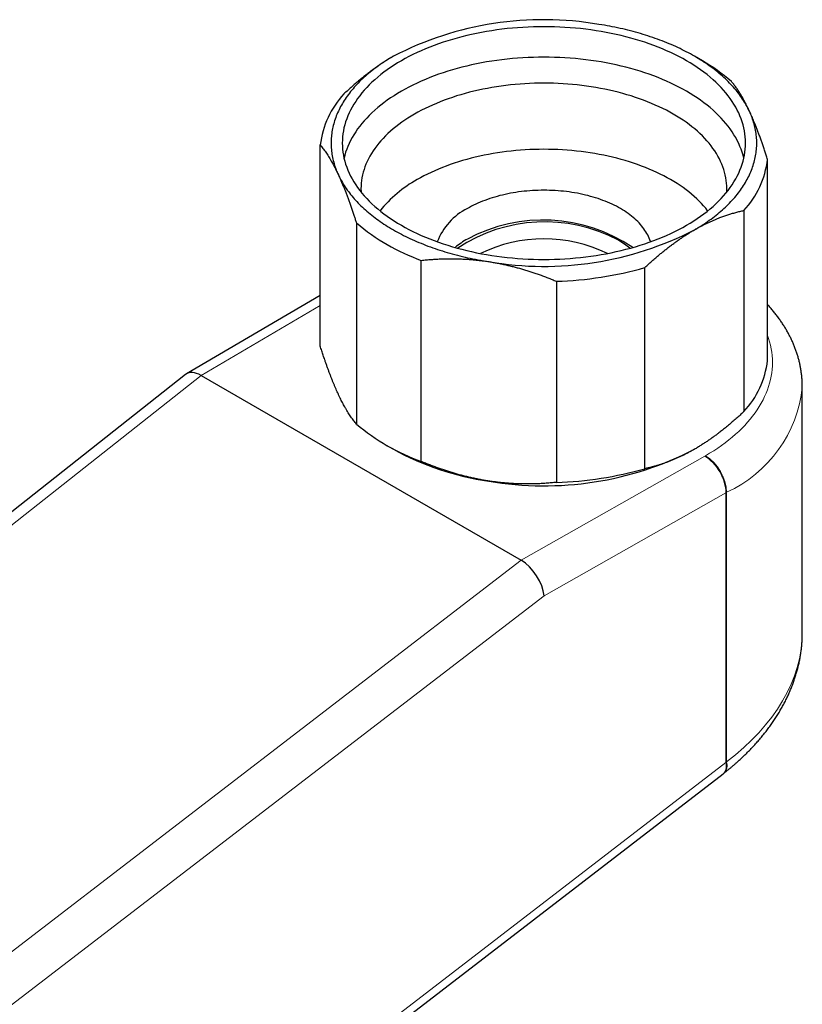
# Model space of a CAD drawing. Header units: millimetres. Extents: x 8 to 552, y 12 to 296.
# Tile 5 of 7: x 488 to 540, y 96 to 162. Entities that reach past the tile are written whole.
import ezdxf

# ---------------------------------------------------------------- set-up
doc = ezdxf.new("R2010")
doc.units = ezdxf.units.MM

msp = doc.modelspace()

# ---------------------------------------------------------------- linework, layer by layer
at = {"color": 7, "linetype": 'Continuous', "lineweight": 30}
for p, q in [((533.635, 159.473), (533.105, 159.779)), ((508.05, 140.36), (508.05, 153.833)), ((538.004, 139.395), (538.004, 152.868)), ((536.415, 149.446), (536.415, 135.973)), ((510.475, 148.61), (510.475, 135.137)), ((514.815, 132.631), (514.815, 146.104)), ((529.791, 132.149), (529.791, 145.622)), ((523.863, 144.705), (523.863, 131.232)), ((508.05, 143.757), (499.1, 138.504)), ((499.035, 138.46), (483.579, 126.238)), ((500.076, 138.391), (521.512, 126.016)), ((540.327, 121.128), (540.327, 137.632)), ((512.419, 133.756), (512.949, 133.449)), ((460.013, 53.965), (535.025, 111.709)), ((535.028, 111.711), (535.077, 111.749))]:
    msp.add_line(p, q, dxfattribs=at)
at = {"color": 252, "linetype": 'Continuous', "lineweight": 0}
for p, q in [((508.05, 143.071), (500.076, 138.391)), ((500.074, 138.392), (484.125, 125.78)), ((521.512, 126.016), (533.801, 132.994)), ((533.801, 132.994), (533.846, 133.02)), ((535.209, 130.541), (523.039, 123.63)), ((535.26, 130.57), (535.209, 130.541)), ((535.209, 130.541), (535.209, 112.472)), ((535.26, 112.509), (535.26, 130.57)), ((447.05, 68.797), (521.514, 126.015)), ((523.039, 123.63), (448.696, 66.506)), ((460.277, 54.789), (535.209, 112.472)), ((535.21, 112.469), (535.26, 112.509))]:
    msp.add_line(p, q, dxfattribs=at)
at = {"color": 7, "linetype": 'Continuous', "lineweight": 30, "flags": 128}
for points in [[(513.481, 148.452), (513.734, 148.31), (513.994, 148.171), (514.259, 148.037), (514.531, 147.906), (514.809, 147.78), (515.092, 147.658), (515.38, 147.54), (515.674, 147.427), (515.973, 147.318), (516.277, 147.214), (516.585, 147.114), (516.898, 147.019), (517.215, 146.929), (517.536, 146.843), (517.861, 146.763), (518.189, 146.687), (518.521, 146.617), (518.855, 146.551), (519.193, 146.49), (519.533, 146.435), (519.875, 146.385), (520.22, 146.34), (520.567, 146.3), (520.915, 146.265), (521.265, 146.236), (521.616, 146.212), (521.968, 146.194), (522.32, 146.18), (522.674, 146.172), (523.027, 146.17), (523.38, 146.172), (523.733, 146.18), (524.086, 146.194), (524.438, 146.212), (524.789, 146.236), (525.139, 146.265), (525.487, 146.3), (525.834, 146.34), (526.178, 146.385), (526.521, 146.435), (526.861, 146.49), (527.199, 146.551), (527.533, 146.617), (527.865, 146.687), (528.193, 146.763), (528.518, 146.843), (528.839, 146.929), (529.156, 147.019), (529.469, 147.114), (529.777, 147.214), (530.081, 147.318), (530.38, 147.427), (530.673, 147.54), (530.962, 147.658), (531.245, 147.78), (531.523, 147.906), (531.795, 148.037), (532.06, 148.171), (532.32, 148.31), (532.573, 148.452), (532.82, 148.598), (533.059, 148.748), (533.292, 148.902), (533.518, 149.058), (533.737, 149.219), (533.949, 149.382), (534.153, 149.549), (534.349, 149.718), (534.538, 149.891), (534.718, 150.066), (534.891, 150.244), (535.056, 150.425), (535.212, 150.608), (535.36, 150.793), (535.499, 150.981), (535.63, 151.17), (535.753, 151.361), (535.866, 151.555), (535.971, 151.749), (536.067, 151.946), (536.154, 152.144), (536.232, 152.343), (536.301, 152.543), (536.361, 152.744), (536.411, 152.946), (536.453, 153.148), (536.485, 153.351), (536.508, 153.555), (536.522, 153.759), (536.527, 153.963), (536.522, 154.167), (536.508, 154.371), (536.485, 154.574), (536.453, 154.778), (536.411, 154.98), (536.361, 155.182), (536.301, 155.383), (536.232, 155.583), (536.154, 155.782), (536.067, 155.98), (535.971, 156.176), (535.866, 156.371), (535.753, 156.564), (535.63, 156.756), (535.499, 156.945), (535.36, 157.133), (535.212, 157.318), (535.056, 157.501), (534.891, 157.682), (534.718, 157.86), (534.538, 158.035), (534.349, 158.208), (534.153, 158.377), (533.949, 158.544), (533.737, 158.707), (533.518, 158.867), (533.292, 159.024), (533.059, 159.178), (532.82, 159.328), (532.573, 159.474), (532.32, 159.616), (532.06, 159.755), (531.795, 159.889), (531.523, 160.02), (531.245, 160.146), (530.962, 160.268), (530.673, 160.386), (530.38, 160.499), (530.081, 160.608), (529.777, 160.712), (529.469, 160.812), (529.156, 160.907), (528.839, 160.997), (528.518, 161.083), (528.193, 161.163), (527.865, 161.239), (527.533, 161.309), (527.199, 161.375), (526.861, 161.435), (526.521, 161.491), (526.178, 161.541), (525.834, 161.586), (525.487, 161.626), (525.139, 161.66), (524.789, 161.69), (524.438, 161.714), (524.086, 161.732), (523.733, 161.746), (523.38, 161.754), (523.027, 161.756), (522.674, 161.754), (522.32, 161.746), (521.968, 161.732), (521.616, 161.714), (521.265, 161.69), (520.915, 161.66), (520.567, 161.626), (520.22, 161.586), (519.875, 161.541), (519.533, 161.491), (519.193, 161.435), (518.855, 161.375), (518.521, 161.309), (518.189, 161.239), (517.861, 161.163), (517.536, 161.083), (517.215, 160.997), (516.898, 160.907), (516.585, 160.812), (516.277, 160.712), (515.973, 160.608), (515.674, 160.499), (515.38, 160.386), (515.092, 160.268), (514.809, 160.146), (514.531, 160.02), (514.259, 159.889), (513.994, 159.755), (513.734, 159.616), (513.481, 159.474), (513.234, 159.328), (512.995, 159.178), (512.761, 159.024), (512.535, 158.867), (512.317, 158.707), (512.105, 158.544), (511.901, 158.377), (511.705, 158.208), (511.516, 158.035), (511.336, 157.86), (511.163, 157.682), (510.998, 157.501), (510.842, 157.318), (510.694, 157.133), (510.555, 156.945), (510.424, 156.756), (510.301, 156.564), (510.188, 156.371), (510.083, 156.176), (509.987, 155.98), (509.9, 155.782), (509.822, 155.583), (509.753, 155.383), (509.693, 155.182), (509.642, 154.98), (509.601, 154.778), (509.569, 154.574), (509.545, 154.371), (509.532, 154.167), (509.527, 153.963), (509.532, 153.759), (509.545, 153.555), (509.569, 153.351), (509.601, 153.148), (509.642, 152.946), (509.693, 152.744), (509.753, 152.543), (509.822, 152.343), (509.9, 152.144), (509.987, 151.946), (510.083, 151.749), (510.188, 151.555), (510.301, 151.361), (510.424, 151.17), (510.555, 150.981), (510.694, 150.793), (510.842, 150.608), (510.998, 150.425), (511.163, 150.244), (511.336, 150.066), (511.516, 149.891), (511.705, 149.718), (511.901, 149.549), (512.105, 149.382), (512.317, 149.219), (512.535, 149.058), (512.761, 148.902), (512.995, 148.748), (513.234, 148.598), (513.481, 148.452)], [(536.791, 156.092), (536.742, 156.196), (536.69, 156.299), (536.636, 156.402), (536.58, 156.505), (536.521, 156.607), (536.46, 156.709), (536.396, 156.81), (536.33, 156.911), (536.262, 157.011), (536.192, 157.111), (536.12, 157.21), (536.045, 157.309), (535.968, 157.407), (535.889, 157.504), (535.807, 157.601), (535.724, 157.698), (535.638, 157.793), (535.55, 157.888), (535.46, 157.983), (535.368, 158.076), (535.274, 158.169), (535.177, 158.261), (535.079, 158.353), (534.978, 158.443), (534.875, 158.533), (534.771, 158.622), (534.664, 158.711), (534.555, 158.798), (534.445, 158.885), (534.332, 158.971), (534.218, 159.056), (534.101, 159.14), (533.983, 159.223), (533.863, 159.306), (533.741, 159.387), (533.617, 159.467), (533.491, 159.547), (533.364, 159.626), (533.234, 159.703), (533.103, 159.78), (532.97, 159.855), (532.836, 159.93), (532.7, 160.004), (532.562, 160.076), (532.423, 160.148), (532.282, 160.218), (532.139, 160.288), (531.995, 160.356), (531.849, 160.423), (531.702, 160.489), (531.553, 160.554), (531.403, 160.618), (531.251, 160.681), (531.098, 160.742), (530.944, 160.803), (530.788, 160.862), (530.631, 160.92), (530.473, 160.977), (530.313, 161.033), (530.152, 161.087), (529.99, 161.14), (529.826, 161.192), (529.662, 161.243), (529.496, 161.293), (529.33, 161.341), (529.162, 161.388), (528.993, 161.434), (528.823, 161.478), (528.652, 161.521), (528.48, 161.563), (528.307, 161.604), (528.134, 161.643), (527.959, 161.681), (527.784, 161.717), (527.607, 161.753), (527.43, 161.787), (527.253, 161.819), (527.074, 161.851), (526.895, 161.88), (526.715, 161.909)], [(512.951, 159.78), (512.82, 159.703), (512.69, 159.626), (512.563, 159.547), (512.437, 159.467), (512.313, 159.387), (512.191, 159.306), (512.071, 159.223), (511.953, 159.14), (511.836, 159.056), (511.722, 158.971), (511.609, 158.885), (511.498, 158.798), (511.39, 158.711), (511.283, 158.622), (511.179, 158.533), (511.076, 158.443), (510.975, 158.353), (510.877, 158.261), (510.78, 158.169), (510.686, 158.076), (510.594, 157.983), (510.504, 157.888), (510.416, 157.793), (510.33, 157.698), (510.247, 157.601), (510.165, 157.504), (510.086, 157.407), (510.009, 157.309), (509.934, 157.21), (509.862, 157.111), (509.791, 157.011), (509.723, 156.911), (509.658, 156.81), (509.594, 156.709), (509.533, 156.607), (509.474, 156.505), (509.418, 156.402), (509.364, 156.299), (509.312, 156.196), (509.263, 156.092), (509.215, 155.988), (509.171, 155.883), (509.128, 155.778), (509.088, 155.673), (509.051, 155.568), (509.016, 155.462), (508.983, 155.356), (508.952, 155.25), (508.924, 155.143), (508.899, 155.037), (508.876, 154.93), (508.855, 154.823), (508.837, 154.716), (508.821, 154.608), (508.807, 154.501), (508.796, 154.393), (508.788, 154.286), (508.782, 154.178), (508.778, 154.071), (508.777, 153.963), (508.778, 153.855), (508.782, 153.748), (508.788, 153.64), (508.796, 153.532), (508.807, 153.425), (508.821, 153.318), (508.837, 153.21), (508.855, 153.103), (508.876, 152.996), (508.899, 152.889), (508.924, 152.783), (508.952, 152.676), (508.983, 152.57), (509.016, 152.464), (509.051, 152.358), (509.088, 152.253), (509.128, 152.147), (509.171, 152.043), (509.215, 151.938), (509.263, 151.834)], [(536.411, 152.942), (536.361, 153.141), (536.301, 153.342), (536.232, 153.542), (536.154, 153.741), (536.067, 153.939), (535.971, 154.135), (535.866, 154.33), (535.753, 154.523), (535.63, 154.714), (535.499, 154.904), (535.36, 155.091), (535.212, 155.277), (535.056, 155.46), (534.891, 155.64), (534.718, 155.818), (534.538, 155.994), (534.349, 156.166), (534.153, 156.336), (533.949, 156.502), (533.737, 156.666), (533.518, 156.826), (533.292, 156.983), (533.059, 157.136), (532.82, 157.286), (532.573, 157.432), (532.32, 157.575), (532.06, 157.713), (531.795, 157.848), (531.523, 157.978), (531.245, 158.104), (530.962, 158.227), (530.673, 158.344), (530.38, 158.458), (530.081, 158.567), (529.777, 158.671), (529.469, 158.771), (529.156, 158.866), (528.839, 158.956), (528.518, 159.041), (528.193, 159.122), (527.865, 159.197), (527.533, 159.268), (527.199, 159.334), (526.861, 159.394), (526.521, 159.449), (526.178, 159.5), (525.834, 159.545), (525.487, 159.584), (525.139, 159.619), (524.789, 159.648), (524.438, 159.672), (524.086, 159.691), (523.733, 159.704), (523.38, 159.712), (523.027, 159.715), (522.674, 159.712), (522.32, 159.704), (521.968, 159.691), (521.616, 159.672), (521.265, 159.648), (520.915, 159.619), (520.567, 159.584), (520.22, 159.545), (519.875, 159.5), (519.533, 159.449), (519.193, 159.394), (518.855, 159.334), (518.521, 159.268), (518.189, 159.197), (517.861, 159.122), (517.536, 159.041), (517.215, 158.956), (516.898, 158.866), (516.585, 158.771), (516.277, 158.671), (515.973, 158.567), (515.674, 158.458), (515.38, 158.344), (515.092, 158.227), (514.809, 158.104), (514.531, 157.978), (514.259, 157.848), (513.994, 157.713), (513.734, 157.575), (513.481, 157.432), (513.234, 157.286), (512.995, 157.136), (512.761, 156.983), (512.535, 156.826), (512.317, 156.666), (512.105, 156.502), (511.901, 156.336), (511.705, 156.166), (511.516, 155.994), (511.336, 155.818), (511.163, 155.64), (510.998, 155.46), (510.842, 155.277), (510.694, 155.091), (510.555, 154.904), (510.424, 154.714), (510.301, 154.523), (510.188, 154.33), (510.083, 154.135), (509.987, 153.939), (509.9, 153.741), (509.822, 153.542), (509.753, 153.342), (509.693, 153.141), (509.643, 152.942)], [(535.271, 150.68), (535.273, 150.716), (535.277, 150.901), (535.273, 151.086), (535.26, 151.271), (535.239, 151.456), (535.21, 151.64), (535.172, 151.824), (535.126, 152.007), (535.072, 152.19), (535.009, 152.371), (534.938, 152.552), (534.86, 152.731), (534.773, 152.909), (534.677, 153.086), (534.574, 153.262), (534.463, 153.435), (534.344, 153.607), (534.218, 153.777), (534.084, 153.945), (533.942, 154.111), (533.792, 154.275), (533.636, 154.437), (533.472, 154.596), (533.301, 154.752), (533.123, 154.906), (532.937, 155.058), (532.746, 155.206), (532.547, 155.351), (532.342, 155.494), (532.13, 155.633), (531.913, 155.769), (531.689, 155.901), (531.459, 156.031), (531.224, 156.156), (530.983, 156.278), (530.736, 156.397), (530.484, 156.511), (530.227, 156.622), (529.965, 156.729), (529.699, 156.832), (529.428, 156.931), (529.152, 157.025), (528.872, 157.116), (528.588, 157.202), (528.301, 157.284), (528.009, 157.361), (527.715, 157.434), (527.417, 157.503), (527.116, 157.567), (526.812, 157.627), (526.506, 157.681), (526.197, 157.732), (525.887, 157.777), (525.574, 157.818), (525.259, 157.854), (524.943, 157.886), (524.626, 157.912), (524.307, 157.934), (523.988, 157.951), (523.668, 157.963), (523.348, 157.97), (523.027, 157.973), (522.706, 157.97), (522.386, 157.963), (522.066, 157.951), (521.746, 157.934), (521.428, 157.912), (521.111, 157.886), (520.795, 157.854), (520.48, 157.818), (520.167, 157.777), (519.856, 157.732), (519.548, 157.681), (519.242, 157.627), (518.938, 157.567), (518.637, 157.503), (518.339, 157.434), (518.044, 157.361), (517.753, 157.284), (517.466, 157.202), (517.182, 157.116), (516.902, 157.025), (516.626, 156.931), (516.355, 156.832), (516.088, 156.729), (515.827, 156.622), (515.57, 156.511), (515.318, 156.397), (515.071, 156.278), (514.83, 156.156), (514.595, 156.031), (514.365, 155.901), (514.141, 155.769), (513.923, 155.633), (513.712, 155.494), (513.507, 155.351), (513.308, 155.206), (513.117, 155.058), (512.931, 154.906), (512.753, 154.752), (512.582, 154.596), (512.418, 154.437), (512.261, 154.275), (512.112, 154.111), (511.97, 153.945), (511.836, 153.777), (511.709, 153.607), (511.591, 153.435), (511.48, 153.262), (511.377, 153.086), (511.281, 152.909), (511.194, 152.731), (511.115, 152.552), (511.045, 152.371), (510.982, 152.19), (510.928, 152.007), (510.882, 151.824), (510.844, 151.64), (510.815, 151.456), (510.794, 151.271), (510.781, 151.086), (510.777, 150.901), (510.781, 150.716), (510.783, 150.68)], [(533.103, 148.146), (533.234, 148.223), (533.364, 148.3), (533.491, 148.379), (533.617, 148.458), (533.741, 148.539), (533.863, 148.62), (533.983, 148.703), (534.101, 148.786), (534.218, 148.87), (534.332, 148.955), (534.445, 149.041), (534.555, 149.128), (534.664, 149.215), (534.771, 149.303), (534.875, 149.393), (534.978, 149.483), (535.079, 149.573), (535.177, 149.665), (535.274, 149.757), (535.368, 149.85), (535.46, 149.943), (535.55, 150.038), (535.638, 150.133), (535.724, 150.228), (535.807, 150.325), (535.889, 150.421), (535.968, 150.519), (536.045, 150.617), (536.12, 150.716), (536.192, 150.815), (536.262, 150.915), (536.33, 151.015), (536.396, 151.116), (536.46, 151.217), (536.521, 151.319), (536.58, 151.421), (536.636, 151.523), (536.69, 151.627), (536.742, 151.73), (536.791, 151.834), (536.838, 151.938), (536.883, 152.043), (536.926, 152.147), (536.966, 152.253), (537.003, 152.358), (537.038, 152.464), (537.071, 152.57), (537.102, 152.676), (537.129, 152.783), (537.155, 152.889), (537.178, 152.996), (537.199, 153.103), (537.217, 153.21), (537.233, 153.318), (537.246, 153.425), (537.257, 153.532), (537.266, 153.64), (537.272, 153.748), (537.276, 153.855), (537.277, 153.963), (537.276, 154.071), (537.272, 154.178), (537.266, 154.286), (537.257, 154.393), (537.246, 154.501), (537.233, 154.608), (537.217, 154.716), (537.199, 154.823), (537.178, 154.93), (537.155, 155.037), (537.129, 155.143), (537.102, 155.25), (537.071, 155.356), (537.038, 155.462), (537.003, 155.568), (536.966, 155.673), (536.926, 155.778), (536.883, 155.883), (536.838, 155.988), (536.791, 156.092)], [(533.998, 149.421), (533.99, 149.432), (533.858, 149.596), (533.719, 149.759), (533.573, 149.92), (533.419, 150.078), (533.259, 150.234), (533.091, 150.387), (532.916, 150.538), (532.735, 150.686), (532.547, 150.831), (532.353, 150.974), (532.152, 151.113), (531.945, 151.249), (531.731, 151.383), (531.512, 151.513), (531.287, 151.639), (531.057, 151.762), (530.82, 151.882), (530.579, 151.998), (530.332, 152.11), (530.08, 152.218), (529.824, 152.323), (529.563, 152.424), (529.297, 152.521), (529.027, 152.613), (528.753, 152.702), (528.475, 152.786), (528.193, 152.867), (527.908, 152.943), (527.619, 153.014), (527.327, 153.081), (527.033, 153.144), (526.735, 153.202), (526.435, 153.256), (526.133, 153.305), (525.828, 153.35), (525.522, 153.39), (525.214, 153.426), (524.904, 153.456), (524.593, 153.482), (524.281, 153.504), (523.968, 153.52), (523.655, 153.532), (523.341, 153.539), (523.027, 153.542), (522.713, 153.539), (522.399, 153.532), (522.085, 153.52), (521.773, 153.504), (521.461, 153.482), (521.15, 153.456), (520.84, 153.426), (520.532, 153.39), (520.226, 153.35), (519.921, 153.305), (519.619, 153.256), (519.319, 153.202), (519.021, 153.144), (518.727, 153.081), (518.435, 153.014), (518.146, 152.943), (517.861, 152.867), (517.579, 152.786), (517.301, 152.702), (517.027, 152.613), (516.757, 152.521), (516.491, 152.424), (516.23, 152.323), (515.974, 152.218), (515.722, 152.11), (515.475, 151.998), (515.234, 151.882), (514.997, 151.762), (514.767, 151.639), (514.542, 151.513)], [(509.263, 151.834), (509.312, 151.73), (509.364, 151.627), (509.418, 151.523), (509.474, 151.421), (509.533, 151.319), (509.594, 151.217), (509.658, 151.116), (509.723, 151.015), (509.791, 150.915), (509.862, 150.815), (509.934, 150.716), (510.009, 150.617), (510.086, 150.519), (510.165, 150.421), (510.247, 150.325), (510.33, 150.228), (510.416, 150.133), (510.504, 150.038), (510.594, 149.943), (510.686, 149.85), (510.78, 149.757), (510.877, 149.665), (510.975, 149.573), (511.076, 149.483), (511.179, 149.393), (511.283, 149.303), (511.39, 149.215), (511.498, 149.128), (511.609, 149.041), (511.722, 148.955), (511.836, 148.87), (511.953, 148.786), (512.071, 148.703), (512.191, 148.62), (512.313, 148.539), (512.437, 148.458), (512.563, 148.379), (512.69, 148.3), (512.82, 148.223), (512.951, 148.146), (513.083, 148.07), (513.218, 147.996), (513.354, 147.922), (513.492, 147.85), (513.631, 147.778), (513.772, 147.708), (513.915, 147.638), (514.059, 147.57), (514.205, 147.503), (514.352, 147.437), (514.501, 147.372), (514.651, 147.308), (514.803, 147.245), (514.956, 147.183), (515.11, 147.123), (515.266, 147.064), (515.423, 147.006), (515.581, 146.949), (515.741, 146.893), (515.902, 146.839), (516.064, 146.785), (516.227, 146.733), (516.392, 146.683), (516.558, 146.633), (516.724, 146.585), (516.892, 146.538), (517.061, 146.492), (517.231, 146.448), (517.402, 146.405), (517.574, 146.363), (517.747, 146.322), (517.92, 146.283), (518.095, 146.245), (518.27, 146.208), (518.446, 146.173), (518.623, 146.139), (518.801, 146.107), (518.98, 146.075), (519.159, 146.045), (519.339, 146.017)], [(530.165, 147.348), (530.156, 147.377), (530.119, 147.484), (530.077, 147.591), (530.03, 147.697), (529.978, 147.803), (529.922, 147.907), (529.861, 148.011), (529.795, 148.114), (529.725, 148.216), (529.65, 148.316), (529.571, 148.416), (529.487, 148.514), (529.398, 148.611), (529.306, 148.707), (529.209, 148.801), (529.107, 148.894), (529.002, 148.985), (528.892, 149.074), (528.779, 149.162), (528.661, 149.248), (528.54, 149.332), (528.415, 149.415), (528.286, 149.495), (528.153, 149.574), (528.018, 149.65), (527.878, 149.724), (527.735, 149.797), (527.59, 149.867), (527.44, 149.935), (527.288, 150), (527.133, 150.063), (526.976, 150.124), (526.815, 150.183), (526.652, 150.239), (526.486, 150.292), (526.318, 150.343), (526.148, 150.392), (525.976, 150.438), (525.801, 150.481), (525.625, 150.521), (525.447, 150.559), (525.267, 150.595), (525.086, 150.627), (524.903, 150.657), (524.719, 150.684), (524.534, 150.708), (524.348, 150.729), (524.161, 150.748), (523.973, 150.764), (523.785, 150.776), (523.596, 150.787), (523.406, 150.794), (523.217, 150.798), (523.027, 150.799), (522.837, 150.798), (522.648, 150.794), (522.458, 150.787), (522.269, 150.776), (522.081, 150.764), (521.893, 150.748), (521.706, 150.729), (521.52, 150.708), (521.334, 150.684), (521.151, 150.657), (520.968, 150.627), (520.787, 150.595), (520.607, 150.559), (520.429, 150.521), (520.253, 150.481), (520.078, 150.438), (519.906, 150.392), (519.736, 150.343), (519.568, 150.292), (519.402, 150.239), (519.239, 150.183), (519.078, 150.124), (518.921, 150.063), (518.766, 150), (518.613, 149.935), (518.464, 149.867), (518.318, 149.797), (518.176, 149.724), (518.036, 149.65), (517.9, 149.574)]]:
    msp.add_lwpolyline(points, dxfattribs=at)
at = {"color": 252, "linetype": 'Continuous', "lineweight": 0, "flags": 128}
msp.add_lwpolyline([(533.846, 133.02), (534.125, 133.185), (534.397, 133.355), (534.661, 133.529), (534.917, 133.707), (535.165, 133.888), (535.405, 134.074), (535.636, 134.262), (535.859, 134.455), (536.072, 134.65), (536.277, 134.849), (536.473, 135.051), (536.659, 135.255), (536.837, 135.463), (537.004, 135.673), (537.162, 135.885), (537.311, 136.1), (537.449, 136.317), (537.578, 136.536), (537.697, 136.757), (537.806, 136.979), (537.904, 137.203), (537.993, 137.429), (538.071, 137.656), (538.139, 137.883), (538.196, 138.112), (538.243, 138.342), (538.28, 138.572), (538.306, 138.803), (538.322, 139.034), (538.327, 139.265), (538.322, 139.496), (538.306, 139.727), (538.28, 139.958), (538.243, 140.188), (538.196, 140.418), (538.139, 140.647), (538.071, 140.875), (538.004, 141.071)], dxfattribs=at)
at = {"color": 7, "linetype": 'Continuous', "lineweight": 30}
for centre, radius, start, end in [((523.003, 140.352), 21.874, 80.2289, 117.35717), ((527.681, 149.034), 12.017, 48.91081, 60.29892), ((514.131, 153.091), 6.126, 137.16429, 173.03879), ((531.923, 153.61), 6.126, 317.16429, 353.03879), ((518.524, 144.258), 8.276, 118.76154, 141.39659), ((519.75, 145.881), 4.13, 116.60431, 159.1913), ((519.566, 159.346), 14.068, 229.7436, 250.26177), ((523.083, 138.22), 10.464, 61.89925, 123.79706), ((522.967, 138.05), 10.751, 56.03376, 118.11748), ((523.051, 167.574), 21.874, 260.2289, 297.35717), ((520.826, 142.41), 5.899, 119.73508, 129.42775), ((523.027, 137.846), 9.699, 64.02022, 115.97978), ((525.159, 142.458), 5.75, 50.82872, 60.25757), ((523.177, 168.761), 24.066, 271.63343, 285.95265), ((531.923, 140.137), 6.126, 317.16429, 353.03879), ((519.566, 145.873), 14.068, 229.7436, 250.26177), ((521.904, 149.662), 18.521, 241.08731, 262.04007), ((523.051, 152.876), 21.874, 260.2289, 297.35717), ((523.177, 155.288), 24.066, 271.63343, 285.95265)]:
    msp.add_arc(centre, radius, start, end, dxfattribs=at)
at = {"color": 252, "linetype": 'Continuous', "lineweight": 0}
for centre, radius, start, end in [((531.662, 138.5), 8.708, 294.4015, 354.2779), ((532.192, 130.432), 3.071, 2.58267, 57.41733), ((534.527, 112.283), 0.767, 315.79191, 17.09039)]:
    msp.add_arc(centre, radius, start, end, dxfattribs=at)
at = {"color": 7, "linetype": 'Continuous', "lineweight": 30}
for centre, major_axis, ratio, start_param, end_param in [((500.198, 136.829), (-1.131, 1.654), 0.530136, 5.458415, 6.319904), ((492.066, 132.057), (8.081, 6.273), 0.148089, 0.060298, 0.06172), ((513.369, 119.759), (8.215, 6.194), 0.146397, 0.060595, 0.062017), ((521.636, 124.453), (-1.108, 1.669), 0.520613, 3.895007, 5.464381), ((533.801, 113.29), (-1.225, 1.581), 0.466016, 3.139976, 3.143209)]:
    msp.add_ellipse(centre, major_axis=major_axis, ratio=ratio, start_param=start_param, end_param=end_param, dxfattribs=at)
at = {"color": 252, "linetype": 'Continuous', "lineweight": 0}
for centre, major_axis, ratio, start_param, end_param in [((533.801, 131.361), (-0.994, 1.736), 0.574996, 3.929116, 5.499913), ((523.027, 119.571), (17.204, 2.761), 0.65782, 5.392603, 6.178001), ((533.801, 113.29), (-1.225, 1.581), 0.466016, 3.143209, 3.855395), ((706.732, 246.411), (171.52, 133.946), 0.006006, 3.136903, 3.138334)]:
    msp.add_ellipse(centre, major_axis=major_axis, ratio=ratio, start_param=start_param, end_param=end_param, dxfattribs=at)
at = {"color": 7, "linetype": 'Continuous', "lineweight": 30}
for points, knots in [([(512.951, 159.78), (512.882, 159.739), (512.743, 159.659), (512.536, 159.532), (512.329, 159.4), (512.122, 159.263), (511.915, 159.121), (511.708, 158.975), (511.501, 158.824), (511.293, 158.668), (511.085, 158.506), (510.877, 158.339), (510.669, 158.169), (510.438, 157.974), (510.186, 157.755), (509.911, 157.509), (509.73, 157.34), (509.639, 157.256)], [0, 0, 0, 0, 0.0615369, 0.1230868, 0.1846368, 0.2461741, 0.3081161, 0.3700702, 0.4320251, 0.4939679, 0.5570521, 0.6201474, 0.6832437, 0.7463292, 0.8308816, 0.9154456, 1, 1, 1, 1]), ([(536.791, 156.092), (536.766, 156.146), (536.716, 156.254), (536.64, 156.41), (536.564, 156.561), (536.488, 156.707), (536.413, 156.847), (536.337, 156.983), (536.262, 157.114), (536.187, 157.239), (536.112, 157.36), (536.038, 157.476), (535.964, 157.587), (535.888, 157.695), (535.812, 157.8), (535.734, 157.903), (535.656, 158), (535.605, 158.061), (535.579, 158.091)], [0, 0, 0, 0, 0.061537, 0.123086, 0.184636, 0.246174, 0.307706, 0.36925, 0.430796, 0.492329, 0.553854, 0.615389, 0.676925, 0.738451, 0.803832, 0.869224, 0.934617, 1, 1, 1, 1]), ([(538.004, 152.868), (537.973, 152.962), (537.913, 153.151), (537.822, 153.428), (537.73, 153.701), (537.637, 153.969), (537.544, 154.231), (537.45, 154.49), (537.355, 154.743), (537.26, 154.991), (537.172, 155.213), (537.091, 155.409), (537.018, 155.582), (536.946, 155.75), (536.87, 155.921), (536.819, 156.033), (536.791, 156.092)], [0, 0, 0, 0, 0.076953, 0.153922, 0.230888, 0.307838, 0.385149, 0.462459, 0.540799, 0.619149, 0.697488, 0.756578, 0.815679, 0.874781, 0.933871, 1, 1, 1, 1]), ([(508.05, 153.833), (508.081, 153.797), (508.141, 153.725), (508.232, 153.609), (508.324, 153.486), (508.417, 153.355), (508.51, 153.217), (508.603, 153.071), (508.697, 152.918), (508.785, 152.767), (508.868, 152.618), (508.946, 152.473), (509.024, 152.324), (509.103, 152.168), (509.182, 152.006), (509.235, 151.892), (509.263, 151.834)], [0, 0, 0, 0, 0.076953, 0.153922, 0.230888, 0.307838, 0.385149, 0.462459, 0.539117, 0.615775, 0.679381, 0.743007, 0.80664, 0.870266, 0.933871, 1, 1, 1, 1]), ([(509.263, 151.834), (509.288, 151.779), (509.338, 151.669), (509.419, 151.486), (509.506, 151.286), (509.597, 151.066), (509.689, 150.839), (509.78, 150.607), (509.871, 150.367), (509.962, 150.12), (510.054, 149.866), (510.144, 149.607), (510.235, 149.342), (510.32, 149.087), (510.4, 148.843), (510.45, 148.687), (510.475, 148.61)], [0, 0, 0, 0, 0.061492, 0.122984, 0.197464, 0.271975, 0.346498, 0.421013, 0.495495, 0.570994, 0.646519, 0.722056, 0.797586, 0.87309, 0.936545, 1, 1, 1, 1]), ([(533.103, 148.146), (533.139, 148.166), (533.241, 148.225), (533.411, 148.319), (533.611, 148.425), (533.812, 148.527), (534.012, 148.624), (534.212, 148.717), (534.412, 148.804), (534.611, 148.887), (534.744, 148.94), (534.9, 149), (535.076, 149.065), (535.337, 149.154), (535.602, 149.237), (535.871, 149.314), (536.144, 149.385), (536.325, 149.425), (536.415, 149.446)], [0, 0, 0, 0, 0.031668, 0.091321, 0.150985, 0.21065, 0.270303, 0.329952, 0.389611, 0.449271, 0.508921, 0.510403, 0.589433, 0.668474, 0.747506, 0.831666, 0.915838, 1, 1, 1, 1]), ([(529.791, 145.622), (529.88, 145.704), (530.056, 145.868), (530.323, 146.107), (530.569, 146.321), (530.793, 146.512), (530.997, 146.679), (531.2, 146.843), (531.338, 146.95), (531.475, 147.056), (531.613, 147.16), (531.818, 147.31), (532.023, 147.457), (532.233, 147.601), (532.447, 147.743), (532.666, 147.883), (532.884, 148.018), (533.03, 148.103), (533.103, 148.146)], [0, 0, 0, 0, 0.082207, 0.164423, 0.246628, 0.308291, 0.369965, 0.431637, 0.493299, 0.494411, 0.555805, 0.61721, 0.678615, 0.740007, 0.804998, 0.870004, 0.93501, 1, 1, 1, 1]), ([(514.815, 146.104), (514.927, 146.116), (515.153, 146.14), (515.494, 146.167), (515.837, 146.189), (516.182, 146.204), (516.53, 146.213), (516.881, 146.214), (517.234, 146.208), (517.591, 146.195), (517.92, 146.176), (518.22, 146.152), (518.491, 146.127), (518.763, 146.096), (519.045, 146.061), (519.237, 146.032), (519.339, 146.017)], [0, 0, 0, 0, 0.076919, 0.153846, 0.230764, 0.307993, 0.385231, 0.462459, 0.540799, 0.619149, 0.697488, 0.756578, 0.815679, 0.874781, 0.933871, 1, 1, 1, 1]), ([(519.339, 146.017), (519.433, 146.002), (519.622, 145.972), (519.905, 145.92), (520.188, 145.864), (520.47, 145.804), (520.752, 145.738), (521.033, 145.668), (521.314, 145.593), (521.594, 145.514), (521.873, 145.43), (522.151, 145.342), (522.428, 145.25), (522.709, 145.153), (522.995, 145.048), (523.286, 144.938), (523.575, 144.824), (523.767, 144.744), (523.863, 144.705)], [0, 0, 0, 0, 0.061537, 0.123086, 0.184636, 0.246174, 0.307706, 0.36925, 0.430796, 0.492329, 0.553854, 0.615389, 0.676925, 0.738451, 0.803832, 0.869224, 0.934617, 1, 1, 1, 1]), ([(540.327, 137.632), (540.327, 137.639), (540.327, 137.688), (540.326, 137.778), (540.322, 137.902), (540.316, 138.027), (540.308, 138.152), (540.298, 138.276), (540.286, 138.4), (540.271, 138.525), (540.254, 138.649), (540.235, 138.773), (540.214, 138.897), (540.191, 139.021), (540.165, 139.144), (540.138, 139.268), (540.108, 139.391), (540.076, 139.514), (540.041, 139.637), (540.005, 139.759), (539.966, 139.882), (539.925, 140.004), (539.882, 140.126), (539.837, 140.247), (539.789, 140.368), (539.74, 140.489), (539.688, 140.61), (539.634, 140.73), (539.578, 140.85), (539.519, 140.969), (539.459, 141.088), (539.396, 141.207), (539.331, 141.325), (539.264, 141.443), (539.195, 141.56), (539.123, 141.677), (539.049, 141.793), (538.974, 141.909), (538.896, 142.024), (538.816, 142.139), (538.733, 142.253), (538.649, 142.367), (538.562, 142.479), (538.474, 142.592), (538.383, 142.703), (538.29, 142.814), (538.195, 142.924), (538.1, 143.032), (538.035, 143.103), (538.004, 143.137)], [0, 0, 0, 0, 0.00351, 0.024473, 0.045436, 0.066402, 0.087372, 0.10835, 0.129339, 0.150341, 0.17136, 0.192398, 0.213458, 0.234543, 0.255655, 0.276796, 0.297969, 0.319177, 0.340422, 0.361705, 0.38303, 0.404398, 0.42581, 0.44727, 0.468777, 0.490334, 0.511942, 0.533602, 0.555316, 0.577084, 0.598906, 0.620784, 0.642718, 0.664709, 0.686755, 0.708857, 0.731015, 0.753229, 0.775498, 0.797821, 0.820197, 0.842626, 0.865106, 0.887636, 0.910215, 0.932841, 0.955513, 0.978229, 1, 1, 1, 1]), ([(509.263, 137.136), (509.237, 137.191), (509.187, 137.301), (509.111, 137.472), (509.035, 137.647), (508.959, 137.828), (508.883, 138.013), (508.808, 138.204), (508.732, 138.398), (508.656, 138.599), (508.58, 138.804), (508.503, 139.015), (508.427, 139.229), (508.343, 139.473), (508.25, 139.746), (508.15, 140.049), (508.083, 140.257), (508.05, 140.36)], [0, 0, 0, 0, 0.061537, 0.123087, 0.184637, 0.246174, 0.308116, 0.37007, 0.432025, 0.493968, 0.557052, 0.620147, 0.683244, 0.746329, 0.830882, 0.915446, 1, 1, 1, 1]), ([(510.475, 135.137), (510.445, 135.173), (510.384, 135.245), (510.293, 135.361), (510.201, 135.484), (510.108, 135.615), (510.015, 135.753), (509.922, 135.899), (509.828, 136.052), (509.74, 136.203), (509.657, 136.352), (509.579, 136.496), (509.501, 136.646), (509.422, 136.802), (509.343, 136.964), (509.29, 137.078), (509.263, 137.136)], [0, 0, 0, 0, 0.0769528, 0.1539217, 0.2308884, 0.3078382, 0.3851488, 0.462459, 0.5391171, 0.6157748, 0.6793807, 0.7430074, 0.8066404, 0.8702658, 0.9338706, 1, 1, 1, 1]), ([(536.415, 135.973), (536.33, 135.893), (536.159, 135.734), (535.9, 135.502), (535.64, 135.275), (535.379, 135.054), (535.116, 134.839), (534.939, 134.699), (534.784, 134.579), (534.651, 134.477), (534.452, 134.33), (534.253, 134.187), (534.05, 134.046), (533.843, 133.906), (533.632, 133.769), (533.421, 133.637), (533.245, 133.531), (533.139, 133.469), (533.103, 133.448)], [0, 0, 0, 0, 0.079679, 0.159366, 0.239044, 0.318734, 0.398434, 0.478123, 0.47913, 0.538652, 0.598184, 0.657716, 0.717237, 0.780004, 0.842785, 0.905565, 0.968332, 1, 1, 1, 1]), ([(533.103, 133.448), (533.034, 133.409), (532.896, 133.33), (532.689, 133.218), (532.482, 133.111), (532.275, 133.009), (532.069, 132.912), (531.863, 132.819), (531.657, 132.732), (531.519, 132.676), (531.381, 132.623), (531.244, 132.571), (531.042, 132.499), (530.841, 132.431), (530.635, 132.367), (530.426, 132.306), (530.214, 132.248), (530.002, 132.196), (529.861, 132.164), (529.791, 132.149)], [0, 0, 0, 0, 0.061537, 0.123086, 0.184636, 0.246174, 0.307706, 0.36925, 0.430796, 0.492329, 0.493967, 0.555082, 0.616208, 0.677334, 0.738451, 0.803832, 0.869224, 0.934617, 1, 1, 1, 1]), ([(519.339, 131.319), (519.244, 131.334), (519.056, 131.364), (518.773, 131.416), (518.49, 131.472), (518.208, 131.533), (517.926, 131.598), (517.644, 131.668), (517.364, 131.743), (517.084, 131.822), (516.805, 131.906), (516.527, 131.994), (516.25, 132.086), (515.968, 132.184), (515.682, 132.288), (515.391, 132.398), (515.102, 132.512), (514.91, 132.592), (514.815, 132.631)], [0, 0, 0, 0, 0.061537, 0.123086, 0.184636, 0.246174, 0.307706, 0.36925, 0.430796, 0.492329, 0.553854, 0.615389, 0.676925, 0.738451, 0.803832, 0.869224, 0.934617, 1, 1, 1, 1]), ([(523.863, 131.232), (523.75, 131.22), (523.525, 131.197), (523.184, 131.169), (522.84, 131.147), (522.494, 131.132), (522.145, 131.123), (521.793, 131.122), (521.44, 131.128), (521.084, 131.141), (520.757, 131.16), (520.457, 131.184), (520.186, 131.209), (519.915, 131.24), (519.632, 131.275), (519.44, 131.304), (519.339, 131.319)], [0, 0, 0, 0, 0.076919, 0.153846, 0.230764, 0.308357, 0.385959, 0.46355, 0.541526, 0.619513, 0.697488, 0.756578, 0.815679, 0.874781, 0.933871, 1, 1, 1, 1]), ([(535.077, 111.749), (535.102, 111.769), (535.175, 111.826), (535.293, 111.92), (535.432, 112.033), (535.569, 112.147), (535.705, 112.262), (535.838, 112.378), (535.971, 112.495), (536.101, 112.612), (536.23, 112.731), (536.357, 112.851), (536.483, 112.972), (536.606, 113.093), (536.728, 113.216), (536.849, 113.339), (536.967, 113.463), (537.084, 113.588), (537.198, 113.714), (537.311, 113.841), (537.422, 113.968), (537.531, 114.096), (537.639, 114.225), (537.744, 114.355), (537.847, 114.485), (537.949, 114.616), (538.048, 114.748), (538.146, 114.881), (538.241, 115.014), (538.335, 115.147), (538.427, 115.282), (538.516, 115.417), (538.603, 115.552), (538.689, 115.688), (538.772, 115.825), (538.853, 115.962), (538.932, 116.099), (539.009, 116.237), (539.084, 116.376), (539.157, 116.514), (539.227, 116.653), (539.296, 116.793), (539.362, 116.933), (539.426, 117.073), (539.488, 117.214), (539.548, 117.354), (539.605, 117.496), (539.661, 117.637), (539.714, 117.778), (539.765, 117.92), (539.814, 118.062), (539.86, 118.204), (539.905, 118.346), (539.947, 118.489), (539.987, 118.631), (540.025, 118.773), (540.06, 118.916), (540.093, 119.058), (540.124, 119.201), (540.153, 119.344), (540.18, 119.486), (540.204, 119.629), (540.227, 119.771), (540.247, 119.913), (540.264, 120.056), (540.28, 120.198), (540.293, 120.34), (540.304, 120.482), (540.313, 120.624), (540.32, 120.765), (540.325, 120.902), (540.326, 120.991), (540.326, 121.034)], [0, 0, 0, 0, 0.007972, 0.022741, 0.03751, 0.052279, 0.067046, 0.081812, 0.096576, 0.111338, 0.126097, 0.140853, 0.155605, 0.170353, 0.185097, 0.199836, 0.214569, 0.229297, 0.244017, 0.258731, 0.273437, 0.288135, 0.302823, 0.317503, 0.332172, 0.346831, 0.361478, 0.376114, 0.390737, 0.405346, 0.419942, 0.434524, 0.44909, 0.463641, 0.478175, 0.492693, 0.507193, 0.521675, 0.536138, 0.550582, 0.565007, 0.579412, 0.593796, 0.608158, 0.6225, 0.63682, 0.651118, 0.665393, 0.679646, 0.693876, 0.708083, 0.722267, 0.736428, 0.750566, 0.76468, 0.778772, 0.792841, 0.806887, 0.82091, 0.834911, 0.848891, 0.862848, 0.876785, 0.8907, 0.904596, 0.918472, 0.932328, 0.946167, 0.959987, 0.97379, 0.987577, 1, 1, 1, 1]), ([(540.326, 121.035), (540.326, 121.039), (540.327, 121.07), (540.327, 121.101), (540.327, 121.128)], [0, 0, 0, 0, 0.138498, 1, 1, 1, 1])]:
    msp.add_open_spline(points, degree=3, knots=knots, dxfattribs=at)

doc.saveas('drawing.dxf')
